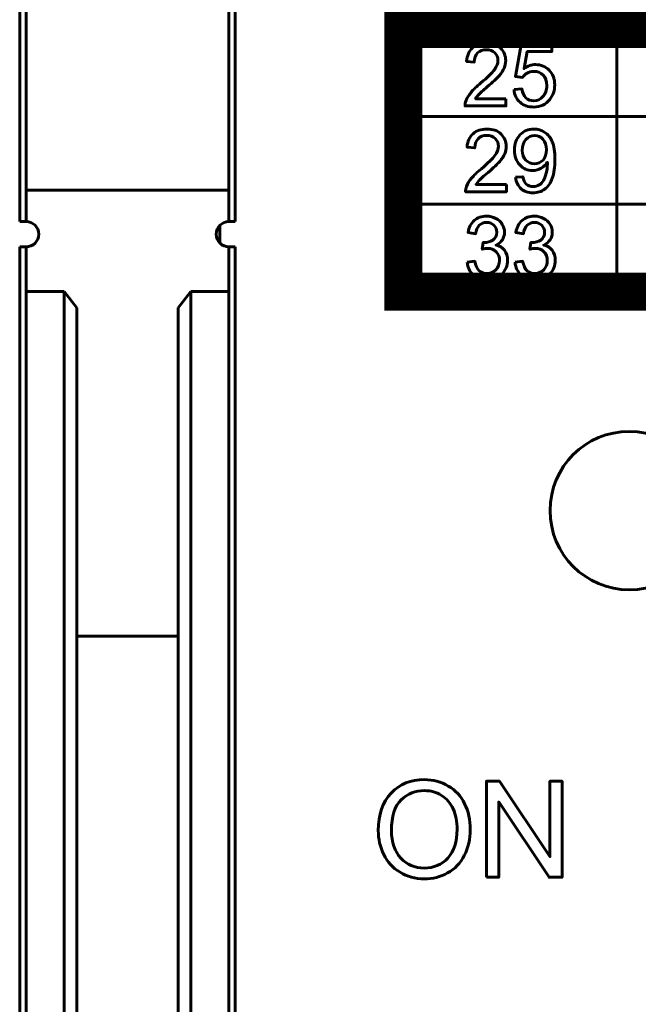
# Model space of a CAD drawing. Header units: millimetres. Extents: x -13 to 39, y -19 to 89.
# Tile 11 of 14: x 15 to 24, y 55 to 71. Entities that reach past the tile are written whole.
import ezdxf

# ---------------------------------------------------------------- set-up
doc = ezdxf.new("R2010")
doc.units = ezdxf.units.MM
doc.linetypes.add('K5LT_BASIC', pattern=[0])

msp = doc.modelspace()

# ---------------------------------------------------------------- linework, layer by layer
at = {"color": 150, "linetype": 'K5LT_BASIC', "lineweight": 60, "true_color": 0x0080ff}
for p, q in [((14.739, 73.038), (14.739, 68.158)), ((17.939, 68.158), (17.939, 73.038)), ((14.639, 67.663), (14.639, 71.638)), ((18.039, 67.663), (18.039, 71.638)), ((24.058, 70.701), (24.058, 66.554)), ((20.69, 69.319), (34.589, 69.319)), ((14.739, 67.663), (14.739, 68.158)), ((14.739, 68.158), (17.939, 68.158)), ((17.939, 67.663), (17.939, 68.158)), ((20.69, 67.936), (34.589, 67.936)), ((14.739, 67.663), (14.639, 67.663)), ((17.793, 67.599), (17.793, 67.326)), ((18.039, 67.663), (17.939, 67.663)), ((14.639, 49.238), (14.639, 67.263)), ((14.739, 67.263), (14.639, 67.263)), ((14.739, 66.558), (14.739, 67.263)), ((17.939, 66.558), (17.939, 67.263)), ((17.939, 67.263), (18.039, 67.263)), ((18.039, 49.238), (18.039, 67.263)), ((14.739, 66.558), (15.339, 66.558)), ((14.739, 49.238), (14.739, 66.558)), ((15.339, 66.558), (15.539, 66.302)), ((15.339, 66.558), (15.339, 46.338)), ((17.339, 66.558), (17.139, 66.302)), ((17.939, 66.558), (17.339, 66.558)), ((17.339, 46.338), (17.339, 66.558)), ((17.939, 66.558), (17.939, 49.238)), ((15.539, 66.302), (15.539, 46.03)), ((17.139, 46.03), (17.139, 66.302)), ((15.539, 61.118), (17.139, 61.118))]:
    msp.add_line(p, q, dxfattribs=at)
at = {"color": 150, "linetype": 'K5LT_BASIC', "true_color": 0x0080ff, "const_width": 0.6}
msp.add_lwpolyline([(20.69, 66.554), (34.589, 66.554), (34.589, 70.701), (20.69, 70.701)], close=True, dxfattribs=at)
at = {"color": 150, "linetype": 'K5LT_BASIC', "lineweight": 60, "true_color": 0x0080ff}
for centre, start, end in [((14.739, 67.463), 270, 90), ((17.939, 67.463), 90, 270)]:
    msp.add_arc(centre, 0.2, start, end, dxfattribs=at)
for points, knots in [([(22.305, 69.601), (22.305, 69.601), (22.305, 69.486), (22.305, 69.486), (21.663, 69.486), (21.663, 69.486), (21.662, 69.515), (21.666, 69.543), (21.677, 69.57), (21.693, 69.614), (21.719, 69.658), (21.756, 69.701), (21.792, 69.744), (21.844, 69.793), (21.912, 69.849), (22.017, 69.937), (22.088, 70.007), (22.125, 70.058), (22.163, 70.109), (22.181, 70.158), (22.181, 70.204), (22.181, 70.252), (22.164, 70.292), (22.131, 70.325), (22.097, 70.358), (22.052, 70.374), (21.998, 70.374), (21.941, 70.374), (21.894, 70.357), (21.86, 70.322), (21.825, 70.288), (21.808, 70.239), (21.807, 70.178), (21.807, 70.178), (21.686, 70.19), (21.686, 70.19), (21.694, 70.283), (21.726, 70.353), (21.78, 70.402), (21.835, 70.451), (21.908, 70.475), (22.001, 70.475), (22.094, 70.475), (22.168, 70.449), (22.222, 70.396), (22.276, 70.344), (22.303, 70.279), (22.303, 70.201), (22.303, 70.162), (22.295, 70.123), (22.279, 70.085), (22.264, 70.047), (22.237, 70.006), (22.2, 69.964), (22.163, 69.922), (22.102, 69.864), (22.017, 69.791), (21.945, 69.73), (21.899, 69.689), (21.879, 69.667), (21.858, 69.645), (21.842, 69.623), (21.828, 69.601), (21.828, 69.601), (22.305, 69.601), (22.305, 69.601)], [0, 0, 0, 0, 0.045455, 0.045455, 0.090909, 0.090909, 0.090909, 0.136364, 0.136364, 0.136364, 0.181818, 0.181818, 0.181818, 0.227273, 0.227273, 0.227273, 0.272727, 0.272727, 0.272727, 0.318182, 0.318182, 0.318182, 0.363636, 0.363636, 0.363636, 0.409091, 0.409091, 0.409091, 0.454545, 0.454545, 0.454545, 0.5, 0.5, 0.5, 0.545455, 0.545455, 0.545455, 0.590909, 0.590909, 0.590909, 0.636364, 0.636364, 0.636364, 0.681818, 0.681818, 0.681818, 0.727273, 0.727273, 0.727273, 0.772727, 0.772727, 0.772727, 0.818182, 0.818182, 0.818182, 0.863636, 0.863636, 0.863636, 0.909091, 0.909091, 0.909091, 0.954545, 0.954545, 0.954545, 1, 1, 1, 1]), ([(22.434, 69.744), (22.434, 69.744), (22.558, 69.754), (22.558, 69.754), (22.567, 69.692), (22.589, 69.646), (22.622, 69.615), (22.656, 69.584), (22.697, 69.568), (22.745, 69.568), (22.803, 69.568), (22.851, 69.59), (22.891, 69.634), (22.93, 69.678), (22.95, 69.736), (22.95, 69.809), (22.95, 69.878), (22.931, 69.932), (22.893, 69.972), (22.855, 70.012), (22.806, 70.032), (22.744, 70.032), (22.705, 70.032), (22.67, 70.023), (22.64, 70.005), (22.609, 69.987), (22.585, 69.964), (22.568, 69.936), (22.568, 69.936), (22.455, 69.952), (22.455, 69.952), (22.549, 70.458), (22.549, 70.458), (23.03, 70.458), (23.03, 70.458), (23.03, 70.343), (23.03, 70.343), (22.644, 70.343), (22.644, 70.343), (22.592, 70.077), (22.592, 70.077), (22.65, 70.119), (22.711, 70.139), (22.775, 70.139), (22.859, 70.139), (22.931, 70.109), (23.047, 69.99), (23.076, 69.914), (23.076, 69.82), (23.076, 69.731), (23.05, 69.654), (22.999, 69.589), (22.937, 69.509), (22.852, 69.469), (22.745, 69.469), (22.657, 69.469), (22.585, 69.494), (22.473, 69.595), (22.441, 69.661), (22.434, 69.744)], [0, 0, 0, 0, 0.045455, 0.045455, 0.045455, 0.090909, 0.090909, 0.090909, 0.136364, 0.136364, 0.136364, 0.181818, 0.181818, 0.181818, 0.227273, 0.227273, 0.227273, 0.272727, 0.272727, 0.272727, 0.318182, 0.318182, 0.318182, 0.363636, 0.363636, 0.363636, 0.409091, 0.409091, 0.409091, 0.454545, 0.454545, 0.5, 0.5, 0.545455, 0.545455, 0.590909, 0.590909, 0.636364, 0.636364, 0.681818, 0.681818, 0.681818, 0.727273, 0.727273, 0.727273, 0.772727, 0.772727, 0.818182, 0.818182, 0.818182, 0.863636, 0.863636, 0.863636, 0.909091, 0.909091, 0.909091, 0.954545, 0.954545, 1, 1, 1, 1]), ([(22.313, 68.248), (22.313, 68.248), (22.313, 68.132), (22.313, 68.132), (21.67, 68.132), (21.67, 68.132), (21.67, 68.162), (21.674, 68.19), (21.684, 68.217), (21.701, 68.261), (21.727, 68.305), (21.764, 68.348), (21.8, 68.39), (21.852, 68.44), (21.919, 68.496), (22.024, 68.584), (22.096, 68.653), (22.133, 68.705), (22.171, 68.756), (22.189, 68.805), (22.189, 68.851), (22.189, 68.899), (22.172, 68.939), (22.138, 68.972), (22.105, 69.005), (22.06, 69.021), (22.006, 69.021), (21.948, 69.021), (21.902, 69.004), (21.868, 68.969), (21.833, 68.934), (21.816, 68.886), (21.815, 68.824), (21.815, 68.824), (21.693, 68.837), (21.693, 68.837), (21.702, 68.929), (21.733, 69), (21.788, 69.049), (21.843, 69.097), (21.916, 69.122), (22.009, 69.122), (22.102, 69.122), (22.175, 69.096), (22.23, 69.043), (22.284, 68.99), (22.311, 68.925), (22.311, 68.848), (22.311, 68.808), (22.303, 68.77), (22.287, 68.732), (22.271, 68.693), (22.245, 68.653), (22.208, 68.611), (22.171, 68.569), (22.11, 68.511), (22.025, 68.438), (21.953, 68.377), (21.907, 68.335), (21.887, 68.314), (21.866, 68.292), (21.85, 68.27), (21.836, 68.248), (21.836, 68.248), (22.313, 68.248), (22.313, 68.248)], [0, 0, 0, 0, 0.045455, 0.045455, 0.090909, 0.090909, 0.090909, 0.136364, 0.136364, 0.136364, 0.181818, 0.181818, 0.181818, 0.227273, 0.227273, 0.227273, 0.272727, 0.272727, 0.272727, 0.318182, 0.318182, 0.318182, 0.363636, 0.363636, 0.363636, 0.409091, 0.409091, 0.409091, 0.454545, 0.454545, 0.454545, 0.5, 0.5, 0.5, 0.545455, 0.545455, 0.545455, 0.590909, 0.590909, 0.590909, 0.636364, 0.636364, 0.636364, 0.681818, 0.681818, 0.681818, 0.727273, 0.727273, 0.727273, 0.772727, 0.772727, 0.772727, 0.818182, 0.818182, 0.818182, 0.863636, 0.863636, 0.863636, 0.909091, 0.909091, 0.909091, 0.954545, 0.954545, 0.954545, 1, 1, 1, 1]), ([(22.459, 68.361), (22.459, 68.361), (22.573, 68.37), (22.573, 68.37), (22.583, 68.316), (22.601, 68.276), (22.628, 68.252), (22.656, 68.227), (22.691, 68.215), (22.734, 68.215), (22.77, 68.215), (22.802, 68.223), (22.83, 68.241), (22.858, 68.258), (22.88, 68.28), (22.898, 68.309), (22.915, 68.337), (22.93, 68.376), (22.942, 68.424), (22.954, 68.473), (22.96, 68.522), (22.96, 68.572), (22.96, 68.578), (22.959, 68.586), (22.959, 68.597), (22.935, 68.558), (22.903, 68.527), (22.862, 68.503), (22.821, 68.479), (22.776, 68.467), (22.728, 68.467), (22.648, 68.467), (22.58, 68.496), (22.525, 68.556), (22.469, 68.614), (22.441, 68.692), (22.441, 68.789), (22.441, 68.889), (22.47, 68.969), (22.528, 69.03), (22.586, 69.091), (22.659, 69.122), (22.746, 69.122), (22.809, 69.122), (22.866, 69.104), (22.919, 69.07), (22.971, 69.035), (23.01, 68.986), (23.037, 68.922), (23.065, 68.859), (23.078, 68.766), (23.078, 68.645), (23.078, 68.52), (23.065, 68.419), (23.038, 68.345), (23.011, 68.27), (22.971, 68.213), (22.918, 68.174), (22.865, 68.135), (22.803, 68.116), (22.731, 68.116), (22.656, 68.116), (22.594, 68.137), (22.546, 68.18), (22.498, 68.223), (22.469, 68.283), (22.459, 68.361)], [0, 0, 0, 0, 0.045455, 0.045455, 0.045455, 0.090909, 0.090909, 0.090909, 0.136364, 0.136364, 0.136364, 0.181818, 0.181818, 0.181818, 0.227273, 0.227273, 0.227273, 0.272727, 0.272727, 0.272727, 0.318182, 0.318182, 0.318182, 0.363636, 0.363636, 0.363636, 0.409091, 0.409091, 0.409091, 0.454545, 0.454545, 0.454545, 0.5, 0.5, 0.5, 0.545455, 0.545455, 0.545455, 0.590909, 0.590909, 0.590909, 0.636364, 0.636364, 0.636364, 0.681818, 0.681818, 0.681818, 0.727273, 0.727273, 0.727273, 0.772727, 0.772727, 0.772727, 0.818182, 0.818182, 0.818182, 0.863636, 0.863636, 0.863636, 0.909091, 0.909091, 0.909091, 0.954545, 0.954545, 0.954545, 1, 1, 1, 1]), ([(22.945, 68.795), (22.945, 68.865), (22.927, 68.92), (22.891, 68.96), (22.855, 69.001), (22.812, 69.021), (22.76, 69.021), (22.707, 69.021), (22.661, 68.999), (22.622, 68.956), (22.583, 68.912), (22.563, 68.855), (22.563, 68.785), (22.563, 68.723), (22.582, 68.672), (22.619, 68.633), (22.656, 68.594), (22.702, 68.574), (22.757, 68.574), (22.812, 68.574), (22.857, 68.594), (22.892, 68.633), (22.928, 68.672), (22.945, 68.726), (22.945, 68.795)], [0, 0, 0, 0, 0.125, 0.125, 0.125, 0.25, 0.25, 0.25, 0.375, 0.375, 0.375, 0.5, 0.5, 0.5, 0.625, 0.625, 0.625, 0.75, 0.75, 0.75, 0.875, 0.875, 0.875, 1, 1, 1, 1]), ([(21.696, 67.019), (21.696, 67.019), (21.816, 67.035), (21.816, 67.035), (21.829, 66.967), (21.852, 66.917), (21.885, 66.887), (21.918, 66.857), (21.958, 66.841), (22.006, 66.841), (22.062, 66.841), (22.11, 66.861), (22.148, 66.901), (22.187, 66.94), (22.206, 66.989), (22.206, 67.047), (22.206, 67.103), (22.188, 67.149), (22.152, 67.185), (22.116, 67.221), (22.071, 67.239), (22.016, 67.239), (21.993, 67.239), (21.965, 67.234), (21.932, 67.225), (21.932, 67.225), (21.945, 67.331), (21.945, 67.331), (21.953, 67.33), (21.959, 67.33), (21.964, 67.33), (22.015, 67.33), (22.061, 67.343), (22.101, 67.37), (22.142, 67.397), (22.162, 67.438), (22.162, 67.494), (22.162, 67.538), (22.148, 67.575), (22.088, 67.633), (22.05, 67.648), (22.003, 67.648), (21.957, 67.648), (21.918, 67.633), (21.887, 67.603), (21.857, 67.573), (21.837, 67.528), (21.828, 67.469), (21.828, 67.469), (21.709, 67.491), (21.709, 67.491), (21.723, 67.572), (21.756, 67.635), (21.808, 67.68), (21.859, 67.725), (21.924, 67.747), (22.001, 67.747), (22.053, 67.747), (22.102, 67.735), (22.147, 67.712), (22.191, 67.689), (22.225, 67.658), (22.249, 67.618), (22.273, 67.578), (22.284, 67.536), (22.284, 67.491), (22.284, 67.449), (22.273, 67.41), (22.251, 67.376), (22.228, 67.341), (22.195, 67.313), (22.151, 67.292), (22.208, 67.279), (22.252, 67.251), (22.284, 67.209), (22.316, 67.166), (22.332, 67.113), (22.332, 67.05), (22.332, 66.964), (22.301, 66.891), (22.239, 66.831), (22.177, 66.771), (22.099, 66.741), (22.005, 66.741), (21.92, 66.741), (21.849, 66.767), (21.793, 66.819), (21.736, 66.87), (21.704, 66.937), (21.696, 67.019)], [0, 0, 0, 0, 0.033333, 0.033333, 0.033333, 0.066667, 0.066667, 0.066667, 0.1, 0.1, 0.1, 0.133333, 0.133333, 0.133333, 0.166667, 0.166667, 0.166667, 0.2, 0.2, 0.2, 0.233333, 0.233333, 0.233333, 0.266667, 0.266667, 0.266667, 0.3, 0.3, 0.3, 0.333333, 0.333333, 0.333333, 0.366667, 0.366667, 0.366667, 0.4, 0.4, 0.4, 0.433333, 0.433333, 0.466667, 0.466667, 0.466667, 0.5, 0.5, 0.5, 0.533333, 0.533333, 0.533333, 0.566667, 0.566667, 0.566667, 0.6, 0.6, 0.6, 0.633333, 0.633333, 0.633333, 0.666667, 0.666667, 0.666667, 0.7, 0.7, 0.7, 0.733333, 0.733333, 0.733333, 0.766667, 0.766667, 0.766667, 0.8, 0.8, 0.8, 0.833333, 0.833333, 0.833333, 0.866667, 0.866667, 0.866667, 0.9, 0.9, 0.9, 0.933333, 0.933333, 0.933333, 0.966667, 0.966667, 0.966667, 1, 1, 1, 1]), ([(22.45, 67.019), (22.45, 67.019), (22.569, 67.035), (22.569, 67.035), (22.583, 66.967), (22.606, 66.917), (22.639, 66.887), (22.671, 66.857), (22.711, 66.841), (22.759, 66.841), (22.816, 66.841), (22.863, 66.861), (22.902, 66.901), (22.94, 66.94), (22.959, 66.989), (22.959, 67.047), (22.959, 67.103), (22.941, 67.149), (22.905, 67.185), (22.87, 67.221), (22.824, 67.239), (22.769, 67.239), (22.747, 67.239), (22.719, 67.234), (22.685, 67.225), (22.685, 67.225), (22.698, 67.331), (22.698, 67.331), (22.706, 67.33), (22.713, 67.33), (22.717, 67.33), (22.768, 67.33), (22.814, 67.343), (22.855, 67.37), (22.896, 67.397), (22.916, 67.438), (22.916, 67.494), (22.916, 67.538), (22.901, 67.575), (22.842, 67.633), (22.804, 67.648), (22.757, 67.648), (22.71, 67.648), (22.672, 67.633), (22.641, 67.603), (22.61, 67.573), (22.59, 67.528), (22.581, 67.469), (22.581, 67.469), (22.462, 67.491), (22.462, 67.491), (22.477, 67.572), (22.51, 67.635), (22.561, 67.68), (22.613, 67.725), (22.677, 67.747), (22.754, 67.747), (22.807, 67.747), (22.856, 67.735), (22.9, 67.712), (22.945, 67.689), (22.979, 67.658), (23.002, 67.618), (23.026, 67.578), (23.038, 67.536), (23.038, 67.491), (23.038, 67.449), (23.026, 67.41), (23.004, 67.376), (22.982, 67.341), (22.948, 67.313), (22.904, 67.292), (22.961, 67.279), (23.006, 67.251), (23.038, 67.209), (23.069, 67.166), (23.085, 67.113), (23.085, 67.05), (23.085, 66.964), (23.054, 66.891), (22.993, 66.831), (22.931, 66.771), (22.853, 66.741), (22.758, 66.741), (22.673, 66.741), (22.603, 66.767), (22.546, 66.819), (22.49, 66.87), (22.458, 66.937), (22.45, 67.019)], [0, 0, 0, 0, 0.033333, 0.033333, 0.033333, 0.066667, 0.066667, 0.066667, 0.1, 0.1, 0.1, 0.133333, 0.133333, 0.133333, 0.166667, 0.166667, 0.166667, 0.2, 0.2, 0.2, 0.233333, 0.233333, 0.233333, 0.266667, 0.266667, 0.266667, 0.3, 0.3, 0.3, 0.333333, 0.333333, 0.333333, 0.366667, 0.366667, 0.366667, 0.4, 0.4, 0.4, 0.433333, 0.433333, 0.466667, 0.466667, 0.466667, 0.5, 0.5, 0.5, 0.533333, 0.533333, 0.533333, 0.566667, 0.566667, 0.566667, 0.6, 0.6, 0.6, 0.633333, 0.633333, 0.633333, 0.666667, 0.666667, 0.666667, 0.7, 0.7, 0.7, 0.733333, 0.733333, 0.733333, 0.766667, 0.766667, 0.766667, 0.8, 0.8, 0.8, 0.833333, 0.833333, 0.833333, 0.866667, 0.866667, 0.866667, 0.9, 0.9, 0.9, 0.933333, 0.933333, 0.933333, 0.966667, 0.966667, 0.966667, 1, 1, 1, 1]), ([(25.504, 63.101), (25.504, 63.792), (24.944, 64.351), (23.563, 64.351), (23.003, 63.792), (23.003, 62.411), (23.563, 61.851), (24.944, 61.851), (25.504, 62.411), (25.504, 63.101)], [0, 0, 0, 0, 0.25, 0.25, 0.5, 0.5, 0.75, 0.75, 1, 1, 1, 1]), ([(20.293, 58.053), (20.293, 58.305), (20.361, 58.501), (20.496, 58.644), (20.631, 58.786), (20.806, 58.857), (21.019, 58.857), (21.16, 58.857), (21.285, 58.823), (21.398, 58.756), (21.51, 58.69), (21.596, 58.597), (21.655, 58.477), (21.714, 58.358), (21.743, 58.222), (21.743, 58.071), (21.743, 57.917), (21.712, 57.78), (21.65, 57.659), (21.588, 57.538), (21.5, 57.446), (21.387, 57.384), (21.273, 57.321), (21.15, 57.29), (21.018, 57.29), (20.876, 57.29), (20.748, 57.325), (20.636, 57.394), (20.523, 57.462), (20.438, 57.556), (20.38, 57.675), (20.322, 57.794), (20.293, 57.92), (20.293, 58.053)], [0, 0, 0, 0, 0.090909, 0.090909, 0.090909, 0.181818, 0.181818, 0.181818, 0.272727, 0.272727, 0.272727, 0.363636, 0.363636, 0.363636, 0.454545, 0.454545, 0.454545, 0.545455, 0.545455, 0.545455, 0.636364, 0.636364, 0.636364, 0.727273, 0.727273, 0.727273, 0.818182, 0.818182, 0.818182, 0.909091, 0.909091, 0.909091, 1, 1, 1, 1]), ([(21.999, 57.316), (21.999, 57.316), (21.999, 58.831), (21.999, 58.831), (22.205, 58.831), (22.205, 58.831), (23, 57.642), (23, 57.642), (23, 58.831), (23, 58.831), (23.193, 58.831), (23.193, 58.831), (23.193, 57.316), (23.193, 57.316), (22.987, 57.316), (22.987, 57.316), (22.192, 58.505), (22.192, 58.505), (22.192, 57.316), (22.192, 57.316), (21.999, 57.316), (21.999, 57.316)], [0, 0, 0, 0, 0.1, 0.1, 0.2, 0.2, 0.3, 0.3, 0.4, 0.4, 0.5, 0.5, 0.6, 0.6, 0.7, 0.7, 0.8, 0.8, 0.9, 0.9, 1, 1, 1, 1]), ([(20.501, 58.05), (20.501, 57.867), (20.55, 57.724), (20.648, 57.619), (20.746, 57.514), (20.869, 57.462), (21.017, 57.462), (21.168, 57.462), (21.292, 57.515), (21.39, 57.62), (21.487, 57.726), (21.536, 57.877), (21.536, 58.071), (21.536, 58.194), (21.515, 58.302), (21.474, 58.394), (21.432, 58.485), (21.371, 58.557), (21.291, 58.607), (21.21, 58.658), (21.12, 58.683), (21.021, 58.683), (20.879, 58.683), (20.757, 58.634), (20.654, 58.537), (20.552, 58.44), (20.501, 58.277), (20.501, 58.05)], [0, 0, 0, 0, 0.111111, 0.111111, 0.111111, 0.222222, 0.222222, 0.222222, 0.333333, 0.333333, 0.333333, 0.444444, 0.444444, 0.444444, 0.555556, 0.555556, 0.555556, 0.666667, 0.666667, 0.666667, 0.777778, 0.777778, 0.777778, 0.888889, 0.888889, 0.888889, 1, 1, 1, 1])]:
    msp.add_open_spline(points, degree=3, knots=knots, dxfattribs=at)

doc.saveas('drawing.dxf')
